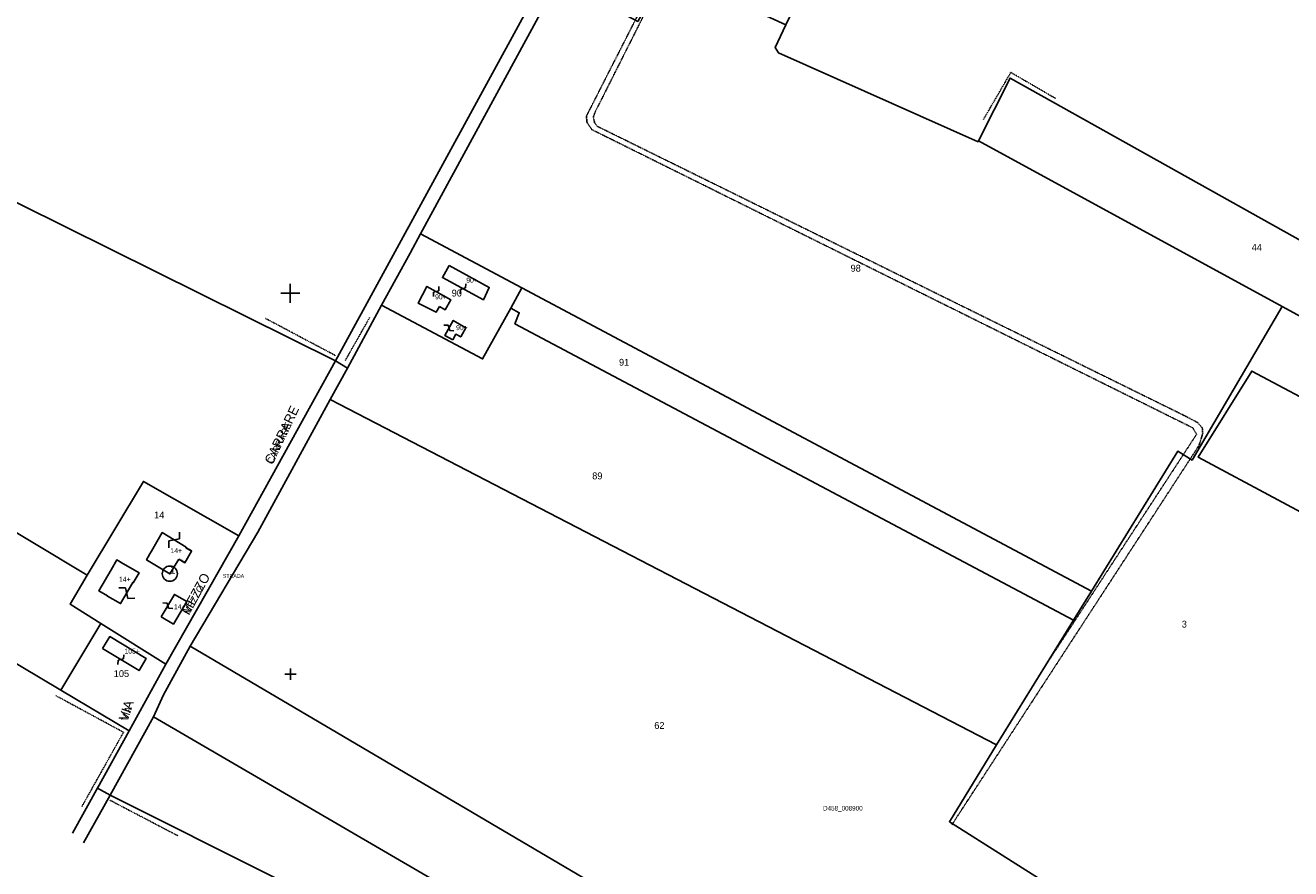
# Model space of a CAD drawing. Header units: metres. Extents: x 14185 to 16081, y -24882 to -23614.
# Tile 5 of 7: x 14861 to 15525, y -24302 to -23859. Entities that reach past the tile are written whole.
import ezdxf

# ---------------------------------------------------------------- set-up
doc = ezdxf.new("R2010")
doc.units = ezdxf.units.M
for name, pattern in [('CONTINUA', [0]), ('TRATTEGGIATA2', [0.3, 0.15, -0.15]), ('TRATTEGGIATA5', [0.3, 0.15, -0.15]), ('TRATTO-PUNTO', [0.4, 0.15, -0.125, 0, -0.125])]:
    doc.linetypes.add(name, pattern=pattern)
for name, color, linetype in [('CONFINE', 3, 'CONTINUA'), ('FABBRICATI', 1, 'CONTINUA'), ('FIDUCIALI', 5, 'CONTINUA'), ('LINEEVARIE', 6, 'CONTINUA'), ('PARTICELLE', 7, 'CONTINUA'), ('SIMBOLI', 6, 'CONTINUA'), ('STRADE', 8, 'CONTINUA'), ('TESTI', 3, 'CONTINUA')]:
    doc.layers.add(name, color=color, linetype=linetype)

# ---------------------------------------------------------------- blocks, each defined once
blk = doc.blocks.new('20', base_point=(5, 5))
at = {"layer": 'SIMBOLI'}
blk.add_circle((5, 5), 4, dxfattribs=at)
blk.add_point((5, 5), dxfattribs=at)
blk = doc.blocks.new('1', base_point=(5, 5))
at = {"layer": 'SIMBOLI'}
for p, q in [((5, 2), (5, 8)), ((2, 5), (8, 5))]:
    blk.add_line(p, q, dxfattribs=at)
blk = doc.blocks.new('3', base_point=(5, 5))
at = {"layer": 'SIMBOLI'}
for p, q in [((5, 0), (5, 10)), ((0, 5), (10, 5))]:
    blk.add_line(p, q, dxfattribs=at)
blk = doc.blocks.new('9', base_point=(5, 5))
at = {"layer": 'SIMBOLI'}
for p, q in [((2, 5), (4, 6)), ((4, 6), (6, 4)), ((6, 4), (8, 5))]:
    blk.add_line(p, q, dxfattribs=at)
blk = doc.blocks.new('14', base_point=(5, 5))
at = {"layer": 'SIMBOLI'}
for p, q in [((0, 5), (3, 7)), ((3, 7), (7, 3)), ((7, 3), (10, 5))]:
    blk.add_line(p, q, dxfattribs=at)

msp = doc.modelspace()

# ---------------------------------------------------------------- linework, layer by layer
at = {"layer": 'CONFINE'}
for points in [[(15653.287, -24041.137), (15377.89, -23887.102), (15361.278, -23920.004), (15361.023, -23920.508), (15256.382, -23873.901), (15254.585, -23870.975), (15260.147, -23859.204), (15270.608, -23837.069), (15293.238, -23789.183), (15255.982, -23768.618), (15195.498, -23735.23), (15187.041, -23750.769), (15176.84, -23769.516), (15150.32, -23818.248), (15143.594, -23830.609), (15141.063, -23835.259), (15068.342, -23968.892), (15062.88, -23978.928), (15047.978, -24006.313), (15030.012, -24039.327), (15023.842, -24035.42), (14669.209, -23859.619)], [(14706.44, -24105.151), (14879.61, -24208.247), (14915.436, -24229.576), (14898.9, -24259.636), (14905.474, -24263.286), (15165.933, -24393.923)]]:
    msp.add_lwpolyline(points, dxfattribs=at)
at = {"layer": 'FABBRICATI'}
for points in [[(15083.461, -23985.495), (15079.908, -23991.814), (15101.446, -24003.44), (15104.483, -23996.927), (15083.461, -23985.495)], [(15078.399, -24006.972), (15081.266, -24008.696), (15084.305, -24003.462), (15081.45, -24001.814), (15071.713, -23996.389), (15067.191, -24005.288), (15076.606, -24010.004), (15078.399, -24006.972)], [(15085.341, -24024.437), (15086.92, -24021.504), (15089.498, -24022.89), (15092.141, -24018.088), (15085.534, -24014.253), (15081.119, -24022.117), (15085.341, -24024.437)], [(14941.505, -24139.558), (14944.69, -24141.439), (14948.234, -24135.378), (14945.192, -24133.574), (14945.357, -24133.307), (14932.866, -24125.596), (14927.18, -24135.422), (14926.391, -24136.785), (14924.593, -24139.892), (14936.827, -24147.149), (14941.505, -24139.558)], [(14912.203, -24141.784), (14908.938, -24139.921), (14905.949, -24145.153), (14899.55, -24156.2), (14904.133, -24158.854), (14904.073, -24158.959), (14910.949, -24162.883), (14917.383, -24151.775), (14917.615, -24151.908), (14920.65, -24146.677), (14917.413, -24144.802), (14912.203, -24141.784)], [(14932.215, -24169.881), (14938.668, -24173.634), (14945.673, -24161.744), (14939.252, -24158.004), (14932.215, -24169.881)], [(14901.532, -24186.424), (14920.653, -24198.008), (14924.442, -24191.727), (14905.321, -24180.143), (14901.532, -24186.424)]]:
    msp.add_lwpolyline(points, close=True, dxfattribs=at)
at = {"layer": 'LINEEVARIE'}
for points in [[(15023.842, -24035.42), (15202.111, -23708.687)], [(14899.261, -24258.98), (14885.771, -24283.389)], [(14905.474, -24263.286), (14891.492, -24288.414)]]:
    msp.add_lwpolyline(points, dxfattribs=at)
at = {"layer": 'LINEEVARIE', "linetype": 'TRATTEGGIATA2'}
for points in [[(15184.919, -23849.23), (15156.809, -23904.411), (15155.458, -23907.156), (15155.785, -23910.396), (15158.401, -23914.177), (15473.711, -24070.607), (15475.765, -24073.986), (15396.78, -24194.893)], [(15347.285, -24278.926), (15477.025, -24079.854), (15478.218, -24076.248), (15478.959, -24073.456), (15478.736, -24070.672), (15476.331, -24067.903), (15468.536, -24063.805), (15161.333, -23912.484), (15159.797, -23910.621), (15159.115, -23907.485), (15160.011, -23904.996), (15187.488, -23850.388)]]:
    msp.add_lwpolyline(points, dxfattribs=at)
at = {"layer": 'LINEEVARIE', "linetype": 'TRATTO-PUNTO'}
for points in [[(15363.883, -23908.785), (15378.224, -23884.111), (15401.619, -23897.721)], [(14987.087, -24013.244), (15023.568, -24032.585)], [(15041.7, -24012.747), (15028.917, -24035.231)], [(14876.983, -24211.161), (14912.498, -24230.357), (14890.545, -24269.524)], [(14905.443, -24266.073), (14941.005, -24284.66)]]:
    msp.add_lwpolyline(points, dxfattribs=at)
at = {"layer": 'LINEEVARIE', "linetype": 'TRATTEGGIATA5'}
for points in [[(14945.296, -24133.414), (14948.291, -24135.12), (14944.827, -24141.203), (14941.832, -24139.497)], [(14905.949, -24145.153), (14908.981, -24139.918), (14912.203, -24141.784)]]:
    msp.add_lwpolyline(points, dxfattribs=at)
at = {"layer": 'PARTICELLE'}
for points in [[(15520.725, -24006.944), (15361.278, -23920.004), (15361.023, -23920.508), (15256.382, -23873.901), (15254.585, -23870.975), (15260.147, -23859.204), (15216.124, -23838.847), (15197.415, -23830.246), (15182.409, -23857.401), (15148.101, -23838.975), (15141.063, -23835.259), (15068.342, -23968.892), (15121.577, -23997.206), (15420.619, -24156.253), (15465.829, -24082.873), (15473.426, -24087.58), (15520.725, -24006.944)], [(14635.372, -23926.231), (14843.611, -24030.7), (14806.861, -24090.359), (14804.2, -24094.473), (14893.383, -24147.92), (14922.98, -24098.768), (14973.079, -24127.23), (15023.842, -24035.42), (14669.209, -23859.619), (14655.89, -23885.198), (14635.372, -23926.231)], [(15361.278, -23920.004), (15520.725, -24006.944), (15644.301, -24074.325), (15648.729, -24063.916), (15652.696, -24043.624), (15653.287, -24041.137), (15377.89, -23887.102), (15361.278, -23920.004)], [(15100.974, -24034.469), (15115.75, -24007.745), (15121.577, -23997.206), (15068.342, -23968.892), (15062.88, -23978.928), (15047.978, -24006.313), (15100.974, -24034.469)], [(15115.75, -24007.745), (15120.256, -24010.201), (15117.911, -24015.993), (15411.147, -24171.606), (15420.619, -24156.253), (15121.577, -23997.206), (15115.75, -24007.745)], [(15020.891, -24055.705), (15370.792, -24237.012), (15411.147, -24171.606), (15117.911, -24015.993), (15120.256, -24010.201), (15115.75, -24007.745), (15100.974, -24034.469), (15047.978, -24006.313), (15030.012, -24039.327), (15020.891, -24055.705)], [(15631.177, -24108.118), (15504.715, -24040.847), (15476.51, -24085.936), (15602.033, -24153.099), (15615.994, -24126.91), (15629.166, -24131.427), (15634.641, -24109.866), (15631.177, -24108.118)], [(14893.383, -24147.92), (14804.2, -24094.473), (14737.351, -24054.41), (14706.44, -24105.151), (14879.61, -24208.247), (14900.67, -24173.354), (14884.508, -24163.233), (14893.383, -24147.92)], [(14947.565, -24185.244), (15356.66, -24426.279), (15430.933, -24331.07), (15346.005, -24277.314), (15370.792, -24237.012), (15020.891, -24055.705), (14982.921, -24125.334), (14947.565, -24185.244)], [(14934.73, -24194.683), (14973.079, -24127.23), (14922.98, -24098.768), (14893.383, -24147.92), (14884.508, -24163.233), (14900.67, -24173.354), (14934.73, -24194.683)], [(14934.73, -24194.683), (14900.67, -24173.354), (14879.61, -24208.247), (14915.436, -24229.576), (14934.73, -24194.683)], [(15319.038, -24474.679), (15356.66, -24426.279), (14947.565, -24185.244), (14933.438, -24210.766), (14928.275, -24222.354), (15171.863, -24364.193), (15171.473, -24366.374), (15205.074, -24387.61), (15319.038, -24474.679)], [(15165.933, -24393.923), (15185.084, -24404.502), (15191.95, -24390.695), (15252.362, -24434.837), (15308.629, -24487.162), (15319.038, -24474.679), (15205.074, -24387.61), (15171.473, -24366.374), (15171.863, -24364.193), (14928.275, -24222.354), (14905.474, -24263.286), (15165.933, -24393.923)]]:
    msp.add_lwpolyline(points, close=True, dxfattribs=at)
msp.add_lwpolyline([(15529.561, -24307.746), (15553.592, -24289.537), (15560.869, -24284.975), (15561.164, -24284.342), (15612.759, -24173.652), (15616.312, -24166.029), (15617.543, -24160.802), (15609.997, -24157.36), (15602.033, -24153.099), (15476.51, -24085.936), (15504.715, -24040.847), (15631.177, -24108.118), (15644.301, -24074.325), (15520.725, -24006.944), (15473.426, -24087.58), (15465.829, -24082.873), (15420.619, -24156.253), (15420.619, -24156.253), (15411.147, -24171.606), (15370.792, -24237.012), (15346.005, -24277.314), (15430.933, -24331.07)], dxfattribs=at)
at = {"layer": 'STRADE'}
msp.add_lwpolyline([(15023.842, -24035.42), (14973.079, -24127.23), (14934.73, -24194.683), (14915.436, -24229.576), (14898.9, -24259.636), (14905.474, -24263.286), (14928.275, -24222.354), (14933.438, -24210.766), (14947.565, -24185.244), (14982.921, -24125.334), (15020.891, -24055.705), (15030.012, -24039.327), (15023.842, -24035.42)], close=True, dxfattribs=at)

# ---------------------------------------------------------------- block references
at = {"layer": 'FIDUCIALI'}
msp.add_blockref('20', (14936.827, -24147.149), dxfattribs=at)
at = {"layer": 'SIMBOLI'}
for name, p in [('3', (15000, -24000)), ('1', (15000.177, -24199.906))]:
    msp.add_blockref(name, p, dxfattribs=at)
for name, p, rotation in [('9', (15076.582, -23999.102), 240.889), ('9', (15090.677, -23997.627), 61.655), ('9', (15083.327, -24018.185), 330.736), ('14', (14939.112, -24129.451), 55.237), ('14', (14914.166, -24157.329), -33.177), ('9', (14935.734, -24163.942), 329.36), ('9', (14911.092, -24192.216), 58.79)]:
    msp.add_blockref(name, p, dxfattribs=dict(at, rotation=rotation))

# ---------------------------------------------------------------- texts
at = {"layer": 'CONFINE', "color": 7}
msp.add_text('D458_008900', height=2.4, dxfattribs=at).set_placement((15279.665, -24271.433))
at = {"layer": 'FABBRICATI', "color": 7}
for s, p in [('90+', (15092.392, -23994.468)), ('90+', (15076.049, -24003.197)), ('90+', (15087.062, -24019.345)), ('14+', (14937.141, -24136.373)), ('14+', (14910.119, -24151.402)), ('14+', (14938.947, -24165.819)), ('105+', (14912.987, -24189.076))]:
    msp.add_text(s, height=2.6, dxfattribs=at).set_placement(p)
at = {"layer": 'FIDUCIALI'}
msp.add_text('1', height=4, dxfattribs=at).set_placement((14936.827, -24147.149))
at = {"layer": 'PARTICELLE', "color": 7}
for s, p in [('44', (15504.671, -23977.725)), ('98', (15294.127, -23988.664)), ('90', (15084.756, -24001.712)), ('91', (15172.587, -24038.03)), ('89', (15158.518, -24097.631)), ('14', (14928.564, -24118.158)), ('3', (15467.961, -24175.413)), ('105', (14907.392, -24201.382)), ('62', (15191.098, -24228.589))]:
    msp.add_text(s, height=3.6, dxfattribs=at).set_placement(p)
at = {"layer": 'STRADE', "color": 7}
msp.add_text('STRADA', height=2, dxfattribs=at).set_placement((14964.624, -24149.353))
at = {"layer": 'TESTI', "color": 3}
for s, height, rotation, p in [('CARRARE', 5, 64.52, (14990.755, -24090.137)), ('CARRARE', 3.6, 64.52, (14990.755, -24090.137)), ('MEZZO', 5, 61.311, (14946.946, -24169.157)), ('MEZZO', 3.6, 61.311, (14946.946, -24169.157)), ('VIA', 5, 71.568, (14914.601, -24224.84)), ('VIA', 3.6, 71.568, (14914.601, -24224.84))]:
    msp.add_text(s, height=height, rotation=rotation, dxfattribs=at).set_placement(p)

doc.saveas('drawing.dxf')
